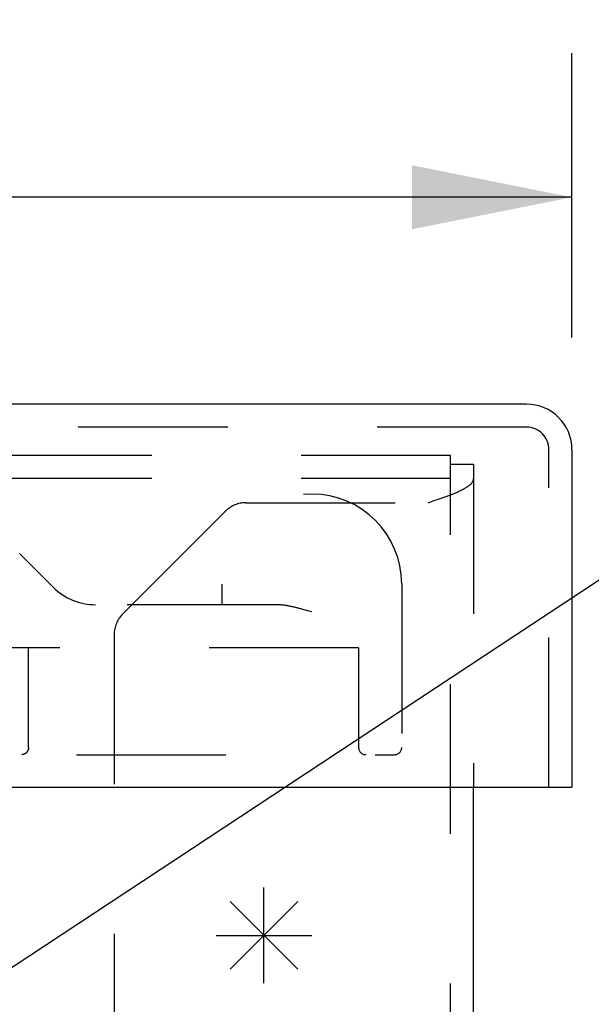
# Model space of a CAD drawing. Header units: inches. Extents: x 0 to 56.7, y 0 to 36.7.
# Tile 8 of 16: x 24.6 to 25.8, y 6.1 to 8.2. Entities that reach past the tile are written whole.
import ezdxf

# ---------------------------------------------------------------- set-up
doc = ezdxf.new("R2010")
doc.units = ezdxf.units.IN
doc.header["$LTSCALE"] = 3.116667
doc.header["$MEASUREMENT"] = 0
doc.linetypes.add('HIDDEN', pattern=[0.2, 0.1, -0.1])
doc.layers.get('0').update_dxf_attribs({"linetype": 'CONTINUOUS'})
for name, color, linetype in [('DEFAULT_2', 8, 'HIDDEN'), ('DIMENSIONS', 7, 'CONTINUOUS'), ('DOOR_ASSEMBLY', 7, 'CONTINUOUS'), ('SPOTWELDS', 7, 'CONTINUOUS')]:
    doc.layers.add(name, color=color, linetype=linetype)
doc.styles.get("Standard").update_dxf_attribs({"font": 'arial.ttf'})
doc.dimstyles.new('DIMSTYLE_1', dxfattribs={"dimtxt": 0.25, "dimasz": 0.333333, "dimexe": 0.09, "dimexo": 0.07, "dimgap": 0.0375, "dimtad": 0, "dimtih": 1, "dimtoh": 1, "dimzin": 4, "dimdsep": 46, "dimtxsty": 'Standard', "dimblk": '_FILLED', "dimblk1": '_FILLED', "dimblk2": '_FILLED', "dimcen": 0.09, "dimadec": 3, "dimazin": 1, "dimtfac": 1, "dimtdec": 3, "dimtofl": 0, "dimtmove": 0, "dimatfit": 3, "dimldrblk": '_FILLED', "dimfxl": 0, "dimtolj": 1, "dimtzin": 4, "dimarcsym": 0})
doc.dimstyles.get("Standard").update_dxf_attribs({"dimtxt": 0.283333, "dimasz": 0.333333, "dimexe": 0.09, "dimexo": 0.07, "dimgap": 0.09, "dimtad": 0, "dimtih": 1, "dimtoh": 1, "dimdec": 3, "dimzin": 4, "dimdsep": 46, "dimtxsty": 'Standard', "dimblk": '_FILLED', "dimblk1": '_FILLED', "dimblk2": '_FILLED', "dimcen": 0.09, "dimadec": 3, "dimazin": 1, "dimtp": 0.001, "dimtm": 0.001, "dimtfac": 1, "dimtdec": 3, "dimtofl": 0, "dimtmove": 0, "dimatfit": 3, "dimldrblk": '_FILLED', "dimfxl": 0, "dimtolj": 1, "dimtzin": 4, "dimarcsym": 0})

# ---------------------------------------------------------------- blocks, each defined once
blk = doc.blocks.new('_FILLED')
at = {"color": 0, "linetype": 'ByBlock'}
blk.add_solid([(0, 0), (-1, 0.2), (-1, -0.2)], dxfattribs=at)
blk = doc.blocks.new('*D11')
at = {"layer": 'DIMENSIONS', "color": 2, "linetype": 'Continuous'}
for p, q in [((13.3795, 7.5331), (13.3795, 8.1258)), ((25.7545, 7.5331), (25.7545, 8.1258)), ((13.3795, 7.8258), (18.4336, 7.8258)), ((25.7545, 7.8258), (20.7003, 7.8258))]:
    blk.add_line(p, q, dxfattribs=at)
at = {"layer": 'DIMENSIONS', "color": 2, "linetype": 'Continuous', "xscale": 0.3333333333, "yscale": 0.3333333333, "zscale": 0.3333333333, "rotation": 180}
blk.add_blockref('_FILLED', (13.3795, 7.8258), dxfattribs=at)
at = {"layer": 'DIMENSIONS', "color": 2, "linetype": 'Continuous', "xscale": 0.3333333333, "yscale": 0.3333333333, "zscale": 0.3333333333}
blk.add_blockref('_FILLED', (25.7545, 7.8258), dxfattribs=at)
at = {"layer": 'DIMENSIONS', "color": 2, "linetype": 'Continuous', "insert": (19.567, 7.9508), "char_height": 0.25, "width": 2.016729, "attachment_point": 2, "line_spacing_factor": 0.9}
blk.add_mtext('12.38 DOOR', dxfattribs=at)

msp = doc.modelspace()

# ---------------------------------------------------------------- linework, layer by layer
at = {"color": 3, "linetype": 'Continuous'}
msp.add_line((25.5495, 3.3823), (25.5495, 6.5965), dxfattribs=at)
at = {"layer": 'DEFAULT_2', "color": 8, "linetype": 'HIDDEN'}
for p, q in [((25.5015, 7.2875), (13.5975, 7.2875)), ((25.5015, 3.3823), (25.5015, 7.2875)), ((25.5015, 7.2695), (25.5495, 7.2695)), ((25.5495, 7.2695), (25.5495, 6.5965)), ((25.5015, 7.2395), (13.5975, 7.2395)), ((25.0743, 7.1891), (25.4547, 7.1891)), ((25.4547, 7.1891), (25.4653, 7.1927)), ((25.4653, 7.1927), (25.4716, 7.1949)), ((25.4716, 7.1949), (25.4758, 7.1963)), ((25.4758, 7.1963), (25.4799, 7.1978)), ((25.4799, 7.1978), (25.484, 7.1992)), ((25.484, 7.1992), (25.488, 7.2006)), ((25.0319, 7.1715), (24.817, 6.9567)), ((24.7995, 6.9143), (24.7995, 3.8495))]:
    msp.add_line(p, q, dxfattribs=at)
msp.add_lwpolyline([(25.488, 7.2006), (25.49, 7.2014), (25.4919, 7.2021), (25.4939, 7.2028), (25.4958, 7.2035), (25.4977, 7.2042), (25.4996, 7.205), (25.5014, 7.2057), (25.5033, 7.2064), (25.5051, 7.2071), (25.5069, 7.2078), (25.5087, 7.2086), (25.5104, 7.2093), (25.5121, 7.21), (25.5138, 7.2107), (25.5154, 7.2114), (25.517, 7.2122), (25.5186, 7.2129), (25.5202, 7.2136), (25.5217, 7.2143), (25.5232, 7.215), (25.5246, 7.2158), (25.5261, 7.2165), (25.5274, 7.2172), (25.5288, 7.2179), (25.5301, 7.2186), (25.5314, 7.2194), (25.5326, 7.2201), (25.5338, 7.2208), (25.5349, 7.2215), (25.536, 7.2222), (25.5371, 7.223), (25.5381, 7.2237), (25.5391, 7.2244), (25.5401, 7.2251), (25.541, 7.2258), (25.5418, 7.2266), (25.5427, 7.2273), (25.5434, 7.228), (25.5441, 7.2287), (25.5448, 7.2294), (25.5455, 7.2302), (25.546, 7.2309), (25.5466, 7.2316), (25.5471, 7.2323), (25.5475, 7.233), (25.5479, 7.2338), (25.5483, 7.2345), (25.5486, 7.2352), (25.5489, 7.2359), (25.5491, 7.2366), (25.5493, 7.2374), (25.5494, 7.2381), (25.5494, 7.2388), (25.5495, 7.2395)], dxfattribs=at)
for centre, start, end in [((25.0743, 7.1291), 90, 135), ((24.8595, 6.9143), 135, 180)]:
    msp.add_arc(centre, 0.06, start, end, dxfattribs=at)
at = {"layer": 'DOOR_ASSEMBLY', "color": 3, "linetype": 'Continuous'}
for p, q in [((25.6597, 7.3945), (13.4743, 7.3945)), ((25.7545, 7.2997), (25.7545, 6.5965)), ((13.3945, 6.5965), (25.7395, 6.5965))]:
    msp.add_line(p, q, dxfattribs=at)
at = {"layer": 'DOOR_ASSEMBLY', "color": 8, "linetype": 'HIDDEN'}
for p, q in [((25.6597, 7.3465), (13.4743, 7.3465)), ((25.7065, 6.5965), (25.7065, 7.2997)), ((24.6024, 7.0831), (24.6724, 7.0131)), ((25.0244, 7.0195), (25.0244, 6.9765)), ((25.3994, 7.0195), (25.3994, 6.679)), ((25.1384, 6.9765), (24.6977, 6.9765)), ((25.1954, 6.9661), (25.1914, 6.9672)), ((25.1995, 6.965), (25.1954, 6.9661)), ((25.2057, 6.9633), (25.1995, 6.965)), ((25.2119, 6.9615), (25.2057, 6.9633)), ((25.3094, 6.8865), (24.5781, 6.8865)), ((24.6206, 6.679), (24.6206, 6.8865)), ((24.6208, 6.679), (24.6208, 6.8865)), ((25.3094, 6.8865), (25.3094, 6.679)), ((23.474, 6.664), (25.3844, 6.664)), ((24.6071, 6.664), (24.6066, 6.664))]:
    msp.add_line(p, q, dxfattribs=at)
at = {"layer": 'DOOR_ASSEMBLY', "color": 7, "linetype": 'Continuous'}
msp.add_line((25.7395, 6.5965), (25.7545, 6.5965), dxfattribs=at)
at = {"layer": 'DOOR_ASSEMBLY', "color": 8, "linetype": 'HIDDEN'}
for points in [[(25.1914, 6.9672), (25.1894, 6.9677), (25.1875, 6.9683), (25.1855, 6.9688), (25.1836, 6.9693), (25.1817, 6.9697), (25.1798, 6.9702), (25.1779, 6.9707), (25.1761, 6.9711), (25.1742, 6.9715), (25.1725, 6.9719), (25.1707, 6.9723), (25.169, 6.9727), (25.1672, 6.973), (25.1656, 6.9734), (25.1639, 6.9737), (25.1623, 6.974), (25.1607, 6.9743), (25.1591, 6.9746), (25.1576, 6.9748), (25.1561, 6.975), (25.1546, 6.9753), (25.1532, 6.9754), (25.1518, 6.9756), (25.1504, 6.9758), (25.1491, 6.9759), (25.1478, 6.9761), (25.1465, 6.9762), (25.1453, 6.9763), (25.1441, 6.9763), (25.1429, 6.9764), (25.1417, 6.9765), (25.1406, 6.9765), (25.1395, 6.9765), (25.1384, 6.9765)], [(24.6208, 6.679), (24.6208, 6.6788), (24.6208, 6.6785), (24.6208, 6.6783), (24.6208, 6.678), (24.6208, 6.6778), (24.6208, 6.6775), (24.6207, 6.6772), (24.6207, 6.677), (24.6207, 6.6767), (24.6206, 6.6765), (24.6206, 6.6762), (24.6205, 6.676), (24.6205, 6.6757), (24.6204, 6.6755), (24.6204, 6.6752), (24.6203, 6.675), (24.6202, 6.6747), (24.6202, 6.6744), (24.6201, 6.6742), (24.62, 6.6739), (24.6199, 6.6737), (24.6198, 6.6734), (24.6197, 6.6732), (24.6196, 6.6729), (24.6195, 6.6727), (24.6194, 6.6724), (24.6193, 6.6722), (24.6192, 6.6719), (24.6191, 6.6717), (24.6189, 6.6714), (24.6188, 6.6712), (24.6186, 6.6709), (24.6185, 6.6707), (24.6183, 6.6704), (24.6182, 6.6702), (24.618, 6.67), (24.6178, 6.6697), (24.6177, 6.6695), (24.6175, 6.6693), (24.6173, 6.669), (24.6171, 6.6688), (24.6169, 6.6686), (24.6167, 6.6683), (24.6165, 6.6681), (24.6162, 6.6679), (24.616, 6.6677), (24.6158, 6.6675), (24.6155, 6.6673), (24.6153, 6.6671), (24.615, 6.6669), (24.6148, 6.6667), (24.6145, 6.6665), (24.6143, 6.6663), (24.614, 6.6661), (24.6137, 6.6659), (24.6134, 6.6658), (24.6131, 6.6656), (24.6128, 6.6655), (24.6125, 6.6653), (24.6122, 6.6652), (24.6119, 6.665), (24.6116, 6.6649), (24.6112, 6.6648), (24.6109, 6.6647), (24.6106, 6.6646), (24.6103, 6.6645), (24.6099, 6.6644), (24.6096, 6.6643), (24.6092, 6.6643), (24.6089, 6.6642), (24.6085, 6.6641), (24.6082, 6.6641), (24.6078, 6.6641), (24.6075, 6.664), (24.607, 6.664)], [(24.6206, 6.679), (24.6206, 6.6788), (24.6206, 6.6785), (24.6206, 6.6783), (24.6206, 6.678), (24.6206, 6.6777), (24.6206, 6.6775), (24.6205, 6.6772), (24.6205, 6.677), (24.6205, 6.6767), (24.6204, 6.6765), (24.6204, 6.6762), (24.6203, 6.676), (24.6203, 6.6757), (24.6202, 6.6755), (24.6202, 6.6752), (24.6201, 6.6749), (24.62, 6.6747), (24.62, 6.6744), (24.6199, 6.6742), (24.6198, 6.6739), (24.6197, 6.6737), (24.6196, 6.6734), (24.6195, 6.6732), (24.6194, 6.6729), (24.6193, 6.6727), (24.6192, 6.6724), (24.6191, 6.6722), (24.619, 6.6719), (24.6189, 6.6717), (24.6187, 6.6714), (24.6186, 6.6712), (24.6184, 6.6709), (24.6183, 6.6707), (24.6181, 6.6704), (24.618, 6.6702), (24.6178, 6.67), (24.6176, 6.6697), (24.6175, 6.6695), (24.6173, 6.6692), (24.6171, 6.669), (24.6169, 6.6688), (24.6167, 6.6686), (24.6165, 6.6683), (24.6163, 6.6681), (24.6161, 6.6679), (24.6158, 6.6677), (24.6156, 6.6675), (24.6154, 6.6673), (24.6151, 6.6671), (24.6149, 6.6669), (24.6146, 6.6667), (24.6143, 6.6665), (24.6141, 6.6663), (24.6138, 6.6661), (24.6135, 6.6659), (24.6132, 6.6658), (24.6129, 6.6656), (24.6126, 6.6655), (24.6123, 6.6653), (24.612, 6.6652), (24.6117, 6.665), (24.6114, 6.6649), (24.6111, 6.6648), (24.6108, 6.6647), (24.6104, 6.6646), (24.6101, 6.6645), (24.6098, 6.6644), (24.6094, 6.6643), (24.6091, 6.6643), (24.6087, 6.6642), (24.6084, 6.6641), (24.608, 6.6641), (24.6077, 6.6641), (24.6073, 6.664)]]:
    msp.add_lwpolyline(points, dxfattribs=at)
at = {"layer": 'DOOR_ASSEMBLY', "color": 3, "linetype": 'Continuous'}
msp.add_arc((25.6597, 7.2997), 0.0948, 0, 90, dxfattribs=at)
at = {"layer": 'DOOR_ASSEMBLY', "color": 8, "linetype": 'HIDDEN'}
for centre, radius, start, end in [((25.6597, 7.2997), 0.0468, 0, 90), ((25.2119, 7.0195), 0.1875, 0, 180), ((24.7607, 7.1015), 0.125, 225, 270), ((25.3244, 6.679), 0.015, 180, 270), ((25.3844, 6.679), 0.015, 270, 360)]:
    msp.add_arc(centre, radius, start, end, dxfattribs=at)
at = {"layer": 'SPOTWELDS', "color": 40, "linetype": 'Continuous'}
for p, q in [((25.112, 6.1875), (25.112, 6.3875)), ((25.0413, 6.2168), (25.1827, 6.3582)), ((25.0413, 6.3582), (25.1827, 6.2168)), ((25.012, 6.2875), (25.212, 6.2875))]:
    msp.add_line(p, q, dxfattribs=at)

# ---------------------------------------------------------------- dimensions: what is measured, and where the dimension line sits
at = {"layer": 'DIMENSIONS', "color": 2, "linetype": 'Continuous'}
dim = msp.add_linear_dim(base=(25.7544660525, 7.8257641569), p1=(13.3794660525, 8.1957641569), p2=(25.7544660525, 8.1957641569), text='<> DOOR', dimstyle='DIMSTYLE_1', dxfattribs=at)
dim.commit()
dim.dimension.update_dxf_attribs({"geometry": '*D11', "text_midpoint": (19.5669660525, 7.8257641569), "dimtype": 160})

# ---------------------------------------------------------------- leaders
at = {"layer": 'DIMENSIONS', "color": 2, "linetype": 'Continuous', "annotation_type": 0, "has_hookline": 1, "hookline_direction": 1, "text_width": 7.2251}
msp.add_leader([(24.0191, 5.8471), (26.0496, 7.1855), (26.3518, 7.1855)], dimstyle='Standard', override={"dimtad": 0}, dxfattribs=at)

doc.saveas('drawing.dxf')
